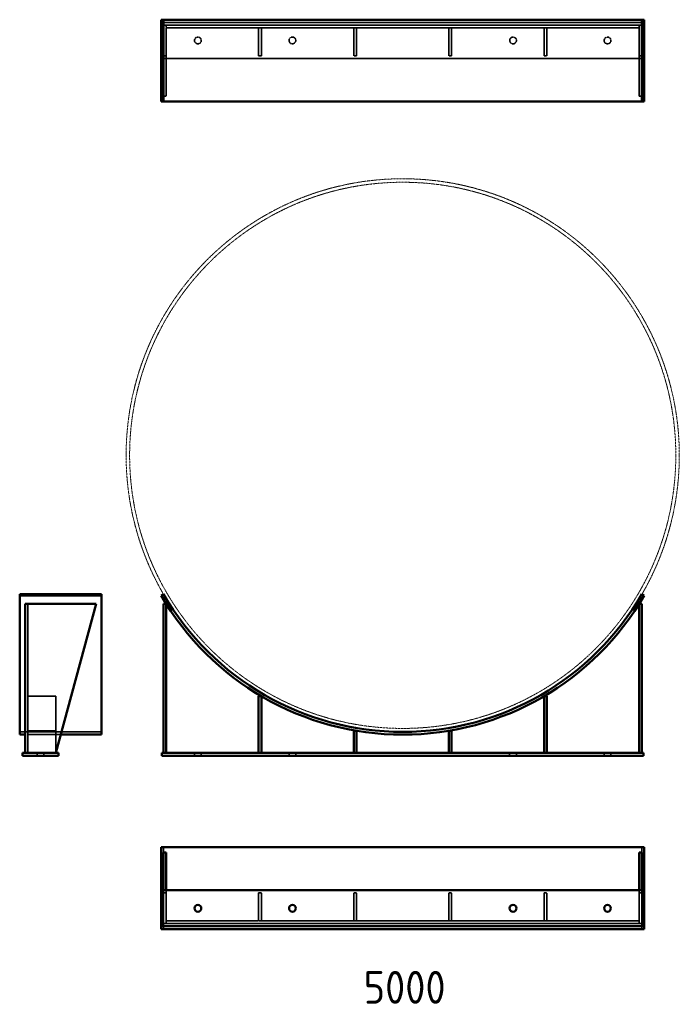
# Model space of a CAD drawing. Header units: millimetres. Extents: x 151524 to 157563, y 12686 to 21700.
import ezdxf

# ---------------------------------------------------------------- set-up
doc = ezdxf.new("R2010")
doc.units = ezdxf.units.MM
doc.linetypes.add('DASHED', pattern=[0.2067, 0.1654, -0.0413])
doc.linetypes.add('PHANTOM', pattern=[2.5, 1.25, -0.25, 0.25, -0.25, 0.25, -0.25])
for name, color, linetype, lineweight in [('AM_6', 2, 'Continuous', 35), ('Hidden', 2, 'DASHED', 35), ('PHANTOM', 6, 'PHANTOM', 20), ('Visible', 7, 'Continuous', 50)]:
    doc.layers.add(name, color=color, linetype=linetype, lineweight=lineweight)
doc.styles.get("Standard").update_dxf_attribs({"font": 'ISOCP.SHX', "bigfont": 'extfont2.shx'})

msp = doc.modelspace()

# ---------------------------------------------------------------- linework, layer by layer
at = {"layer": 'Hidden'}
for p, q in [((157235.7, 21674.8), (152825.7, 21674.8)), ((152825.7, 21674.8), (152825.7, 21344.8)), ((152840.7, 21649.8), (152840.7, 20999.8)), ((152840.7, 21649.8), (152865.7, 21649.8)), ((152865.7, 21649.8), (152865.7, 21624.8)), ((157195.7, 21649.8), (152865.7, 21649.8)), ((157195.7, 21649.8), (157220.7, 21649.8)), ((157195.7, 21624.8), (157195.7, 21649.8)), ((157220.7, 21649.8), (157220.7, 20999.8)), ((157235.7, 21344.8), (157235.7, 21674.8)), ((152865.7, 21624.8), (153736.7, 21624.8)), ((152865.7, 21624.8), (152865.7, 20999.8)), ((153711.7, 21624.8), (153711.7, 21369.8)), ((153736.7, 21369.8), (153736.7, 21624.8)), ((153736.7, 21624.8), (154607.7, 21624.8)), ((154582.7, 21624.8), (154582.7, 21369.8)), ((154607.7, 21369.8), (154607.7, 21624.8)), ((154607.7, 21624.8), (155453.7, 21624.8)), ((155453.7, 21369.8), (155453.7, 21624.8)), ((155453.7, 21624.8), (156324.7, 21624.8)), ((155478.7, 21624.8), (155478.7, 21369.8)), ((156324.7, 21369.8), (156324.7, 21624.8)), ((156324.7, 21624.8), (157195.7, 21624.8)), ((156349.7, 21624.8), (156349.7, 21369.8)), ((157195.7, 20999.8), (157195.7, 21624.8)), ((152840.7, 21369.8), (152865.7, 21369.8)), ((153736.7, 21369.8), (153711.7, 21369.8)), ((154607.7, 21369.8), (154582.7, 21369.8)), ((155478.7, 21369.8), (155453.7, 21369.8)), ((156349.7, 21369.8), (156324.7, 21369.8)), ((157220.7, 21369.8), (157195.7, 21369.8)), ((152825.7, 21344.8), (157235.7, 21344.8)), ((152865.7, 20999.8), (152840.7, 20999.8)), ((157220.7, 20999.8), (157195.7, 20999.8)), ((151599.2, 14989.6), (151599.2, 16351.1)), ((151599.2, 15506.2), (151854.2, 15506.2)), ((151854.2, 15506.2), (151854.2, 14989.6)), ((151524.2, 15179.6), (152274.2, 15179.6)), ((151599.2, 15189.8), (151854.2, 15189.8)), ((151599.2, 15154.6), (151899.1, 15154.6)), ((151683.2, 14989.6), (151683.2, 14961.6)), ((151745.2, 14989.6), (151745.2, 14961.6)), ((153124.7, 14989.6), (153124.7, 14961.6)), ((153186.7, 14989.6), (153186.7, 14961.6)), ((153989.7, 14989.6), (153989.7, 14961.6)), ((154051.7, 14989.6), (154051.7, 14961.6)), ((156009.7, 14989.6), (156009.7, 14961.6)), ((156071.7, 14989.6), (156071.7, 14961.6)), ((156874.7, 14989.6), (156874.7, 14961.6)), ((156936.7, 14989.6), (156936.7, 14961.6)), ((152840.8, 13374.9), (152840.8, 14124.9)), ((157220.6, 13374.9), (157220.6, 14124.9)), ((152840.7, 13704.9), (152840.7, 13729.9)), ((152840.7, 13704.9), (152840.7, 13424.9)), ((152840.7, 13704.9), (152865.7, 13704.9)), ((152865.7, 13729.9), (152865.7, 13704.9)), ((152865.7, 13704.9), (152865.7, 13449.9)), ((153711.7, 13704.9), (153711.7, 13449.9)), ((153736.7, 13704.9), (153711.7, 13704.9)), ((153736.7, 13449.9), (153736.7, 13704.9)), ((154582.7, 13704.9), (154582.7, 13449.9)), ((154607.7, 13704.9), (154582.7, 13704.9)), ((154607.7, 13449.9), (154607.7, 13704.9)), ((155453.7, 13704.9), (155453.7, 13449.9)), ((155478.7, 13704.9), (155453.7, 13704.9)), ((155478.7, 13449.9), (155478.7, 13704.9)), ((156324.7, 13704.9), (156324.7, 13449.9)), ((156349.7, 13704.9), (156324.7, 13704.9)), ((156349.7, 13449.9), (156349.7, 13704.9)), ((157195.7, 13704.9), (157195.7, 13729.9)), ((157195.7, 13704.9), (157195.7, 13449.9)), ((157220.7, 13704.9), (157195.7, 13704.9)), ((157220.7, 13729.9), (157220.7, 13704.9)), ((157220.7, 13424.9), (157220.7, 13704.9)), ((153711.7, 13449.9), (152865.7, 13449.9)), ((152865.7, 13424.9), (152865.7, 13449.9)), ((153711.7, 13449.9), (153736.7, 13449.9)), ((154582.7, 13449.9), (153736.7, 13449.9)), ((154582.7, 13449.9), (154607.7, 13449.9)), ((155453.7, 13449.9), (154607.7, 13449.9)), ((155453.7, 13449.9), (155478.7, 13449.9)), ((156324.7, 13449.9), (155478.7, 13449.9)), ((156324.7, 13449.9), (156349.7, 13449.9)), ((157195.7, 13449.9), (156349.7, 13449.9)), ((157195.7, 13449.9), (157195.7, 13424.9)), ((152840.7, 13424.9), (157220.7, 13424.9))]:
    msp.add_line(p, q, dxfattribs=at)
for centre in [(153155.7, 21509.8), (154020.7, 21509.8), (156040.7, 21509.8), (156905.7, 21509.8)]:
    msp.add_circle(centre, 31, dxfattribs=at)
at = {"layer": 'PHANTOM'}
for radius in [2532, 2500]:
    msp.add_circle((155030.7, 17711.6), radius, dxfattribs=at)
at = {"layer": 'Visible'}
for p, q in [((152840.8, 21699.8), (152819.2, 21699.8)), ((152819.2, 21699.8), (152819.2, 20949.8)), ((152840.8, 21699.8), (152840.8, 20949.8)), ((157220.6, 21699.8), (152840.8, 21699.8)), ((157220.6, 21699.8), (157220.6, 20949.8)), ((157242.2, 21699.8), (157220.6, 21699.8)), ((157242.2, 21699.8), (157242.2, 20949.8)), ((152840.8, 20949.8), (152819.2, 20949.8)), ((157220.6, 20949.8), (152840.8, 20949.8)), ((157242.2, 20949.8), (157220.6, 20949.8)), ((151524.2, 16440.7), (151524.2, 16428.1)), ((151524.2, 16440.7), (152274.2, 16440.7)), ((151524.2, 16428.1), (152274.2, 16428.1)), ((151524.2, 15154.6), (151524.2, 16428.1)), ((152274.2, 16440.7), (152274.2, 16428.1)), ((152274.2, 15154.6), (152274.2, 16428.1)), ((152840.8, 16440.7), (152819.2, 16428.1)), ((157242.2, 16428.1), (157220.6, 16440.7)), ((151574.2, 16351.1), (152224.2, 16351.1)), ((151574.2, 14989.6), (151574.2, 16351.1)), ((151854.2, 14989.6), (152224.2, 16351.1)), ((152840.7, 14989.6), (152840.7, 16351.1)), ((152865.7, 16351.1), (152840.7, 16351.1)), ((152865.7, 16351.1), (152865.7, 14989.6)), ((157220.7, 16351.1), (157195.7, 16351.1)), ((157195.7, 14989.6), (157195.7, 16351.1)), ((157220.7, 16351.1), (157220.7, 14989.6)), ((153711.7, 15506.2), (153711.7, 14989.6)), ((153736.7, 15506.2), (153711.7, 15506.2)), ((153736.7, 14989.6), (153736.7, 15506.2)), ((156349.7, 15506.2), (156324.7, 15506.2)), ((156324.7, 15506.2), (156324.7, 14989.6)), ((156349.7, 14989.6), (156349.7, 15506.2)), ((151524.2, 15154.6), (151574.2, 15154.6)), ((151899.1, 15154.6), (152274.2, 15154.6)), ((154582.7, 15189.8), (154582.7, 14989.6)), ((154607.7, 15189.8), (154582.7, 15189.8)), ((154607.7, 14989.6), (154607.7, 15189.8)), ((155478.7, 15189.8), (155453.7, 15189.8)), ((155453.7, 15189.8), (155453.7, 14989.6)), ((155478.7, 14989.6), (155478.7, 15189.8)), ((151549.2, 14989.6), (151879.2, 14989.6)), ((151549.2, 14961.6), (151549.2, 14989.6)), ((151879.2, 14961.6), (151879.2, 14989.6)), ((152825.7, 14989.6), (157235.7, 14989.6)), ((152825.7, 14961.6), (152825.7, 14989.6)), ((157235.7, 14961.6), (157235.7, 14989.6)), ((151549.2, 14961.6), (151879.2, 14961.6)), ((152825.7, 14961.6), (157235.7, 14961.6)), ((152819.2, 13374.9), (152819.2, 14124.9)), ((157242.2, 14124.9), (152819.2, 14124.9)), ((152840.7, 13729.9), (152840.7, 14074.9)), ((152865.7, 14074.9), (152840.7, 14074.9)), ((152865.7, 14074.9), (152865.7, 13729.9)), ((157220.7, 14074.9), (157195.7, 14074.9)), ((157195.7, 13729.9), (157195.7, 14074.9)), ((157220.7, 14074.9), (157220.7, 13729.9)), ((157242.2, 13374.9), (157242.2, 14124.9)), ((152825.7, 13729.9), (157235.7, 13729.9)), ((152825.7, 13399.9), (152825.7, 13729.9)), ((157235.7, 13729.9), (157235.7, 13399.9)), ((157242.2, 13374.9), (152819.2, 13374.9)), ((157235.7, 13399.9), (152825.7, 13399.9))]:
    msp.add_line(p, q, dxfattribs=at)
for centre in [(153155.7, 13564.9), (154020.7, 13564.9), (156040.7, 13564.9), (156905.7, 13564.9)]:
    msp.add_circle(centre, 31, dxfattribs=at)
for radius in [2557, 2532]:
    msp.add_arc((155030.7, 17711.6), radius, 210.1293, 329.8707, dxfattribs=at)

# ---------------------------------------------------------------- texts
at = {"layer": 'AM_6', "color": 7, "lineweight": 50, "insert": (154673.1, 12991.2), "char_height": 300, "attachment_point": 1}
msp.add_mtext_dynamic_manual_height_columns('5000', width=17700.96, gutter_width=1500, heights=[0], dxfattribs=at)

doc.saveas('drawing.dxf')
